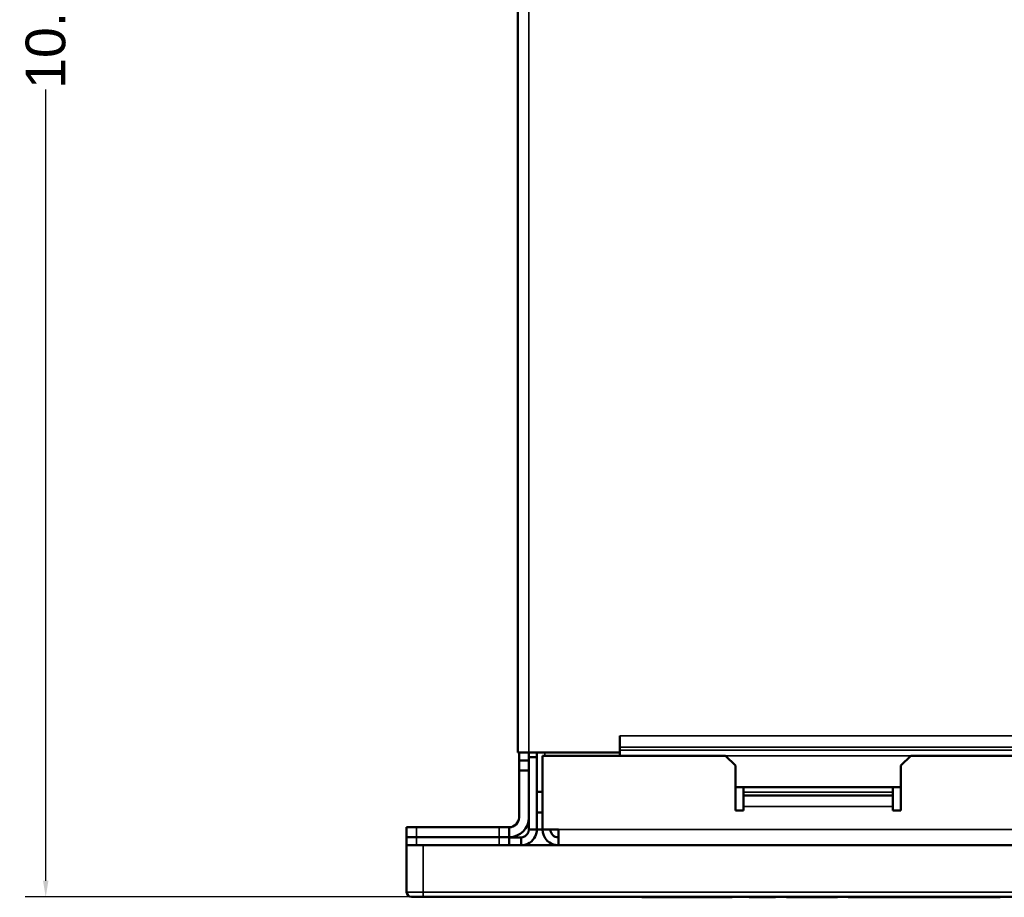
# Model space of a CAD drawing. Header units: inches. Extents: x 1.8 to 36.9, y 5.5 to 26.1.
# Tile 13 of 38: x 14.1 to 20, y 15.5 to 20.8. Entities that reach past the tile are written whole.
import ezdxf

# ---------------------------------------------------------------- set-up
doc = ezdxf.new("R2010")
doc.units = ezdxf.units.IN
doc.header["$MEASUREMENT"] = 0
for name, color, linetype, lineweight in [('Dimension (ANSI)', 7, 'Continuous', 25), ('Visible (ANSI)', 7, 'Continuous', 50), ('Visible Narrow (ANSI)', 7, 'Continuous', 35)]:
    doc.layers.add(name, color=color, linetype=linetype, lineweight=lineweight)
doc.styles.add('Ross DEFAULT-ANSI', font='arial.ttf')
doc.dimstyles.new('Ross Fabrication Imperial-ANSI', dxfattribs={"dimtxt": 0.24, "dimasz": 0.098425, "dimexe": 0.125, "dimexo": 0.0625, "dimgap": 0.031496, "dimtad": 0, "dimtih": 1, "dimtoh": 1, "dimrnd": 1e-08, "dimzin": 0, "dimdsep": 46, "dimtxsty": 'Ross DEFAULT-ANSI', "dimcen": 0.09, "dimdle": 0.393701, "dimclrd": 179, "dimclre": 179, "dimclrt": 179, "dimadec": 0, "dimazin": 0, "dimtfac": 1, "dimtofl": 0, "dimtmove": 0, "dimatfit": 3, "dimfxl": 1, "dimtolj": 1, "dimtzin": 4, "dimlwd": 25, "dimlwe": 25, "dimarcsym": 0})

# ---------------------------------------------------------------- blocks, each defined once
blk = doc.blocks.new('*D5')
at = {"layer": 'Defpoints', "color": 0, "linetype": 'Continuous'}
for p in [(14.2365, 26.1107), (17.3818, 26.1107), (16.5199, 15.495)]:
    blk.add_point(p, dxfattribs=at)
at = {"layer": 'Dimension (ANSI)', "color": 179, "linetype": 'Continuous', "lineweight": 25}
for p, q in [((17.3193, 26.1107), (14.1115, 26.1107)), ((14.2365, 26.0123), (14.2365, 21.2268)), ((14.2365, 15.5935), (14.2365, 20.379)), ((16.4574, 15.495), (14.1115, 15.495))]:
    blk.add_line(p, q, dxfattribs=at)
at = {"layer": 'Dimension (ANSI)', "color": 179, "linetype": 'Continuous'}
for points in [[(14.22, 26.0123), (14.2529, 26.0123), (14.2365, 26.1107)], [(14.22, 15.5935), (14.2529, 15.5935), (14.2365, 15.495)]]:
    blk.add_solid(points, dxfattribs=at)
at = {"layer": 'Dimension (ANSI)', "color": 179, "linetype": 'Continuous', "lineweight": 25, "insert": (14.2365, 20.8029), "char_height": 0.24, "attachment_point": 5, "rotation": 90, "style": 'Ross DEFAULT-ANSI'}
blk.add_mtext('\\A1;10.62', dxfattribs=at)

msp = doc.modelspace()

# ---------------------------------------------------------------- linework, layer by layer
at = {"layer": 'Visible (ANSI)'}
for p, q in [((17.0919, 16.3695), (17.0919, 25.6925)), ((17.7097, 16.4694), (17.7099, 16.4694)), ((17.7097, 16.3695), (17.7097, 16.4694)), ((17.7099, 16.4694), (17.7099, 16.4692)), ((17.7099, 16.4692), (17.7099, 16.4013)), ((17.7099, 16.3835), (17.7099, 16.4013)), ((17.7099, 16.3495), (17.7099, 16.3835)), ((17.0919, 16.3695), (17.1599, 16.3695)), ((17.0999, 16.3205), (17.0999, 16.3695)), ((17.1599, 16.3415), (17.1599, 16.3695)), ((17.7097, 16.3695), (17.1599, 16.3695)), ((17.1599, 16.3415), (17.1599, 15.9035)), ((17.2079, 16.3415), (17.1599, 16.3415)), ((17.2079, 16.3695), (17.2079, 16.3415)), ((17.2079, 16.3415), (17.2079, 15.9035)), ((17.2419, 16.3495), (18.3499, 16.3495)), ((17.2419, 15.9035), (17.2419, 16.3495)), ((18.3499, 16.3495), (18.4099, 16.2895)), ((19.4099, 16.2895), (19.4699, 16.3495)), ((19.4699, 16.3495), (25.3499, 16.3495)), ((17.0999, 16.3205), (17.0999, 16.2605)), ((17.1599, 16.3205), (17.0999, 16.3205)), ((18.4099, 16.0175), (18.4099, 16.2895)), ((19.4099, 16.2895), (19.4099, 16.0175)), ((17.0999, 16.2605), (17.1599, 16.2605)), ((17.0999, 15.9765), (17.0999, 16.2605)), ((19.4099, 16.1595), (18.4099, 16.1595)), ((18.4579, 16.1595), (18.4579, 16.1295)), ((19.3619, 16.1595), (19.3619, 16.1295)), ((17.2079, 16.1318), (17.2419, 16.1318)), ((18.4579, 16.1295), (18.4579, 16.1095)), ((18.4579, 16.1095), (19.3619, 16.1095)), ((18.4579, 16.1095), (18.4579, 16.0415)), ((19.3619, 16.1295), (19.3619, 16.1095)), ((19.3619, 16.0415), (19.3619, 16.1095)), ((18.4579, 16.0415), (18.4579, 16.0175)), ((19.3619, 16.0175), (19.3619, 16.0415)), ((17.2079, 16.0068), (17.2419, 16.0068)), ((18.4579, 16.0175), (18.4099, 16.0175)), ((19.4099, 16.0175), (19.3619, 16.0175)), ((16.4199, 15.9165), (16.4799, 15.9165)), ((16.4199, 15.9165), (16.4199, 15.8565)), ((16.4799, 15.9165), (16.9799, 15.9165)), ((16.9799, 15.9165), (17.0399, 15.9165)), ((17.0399, 15.8565), (17.0399, 15.9165)), ((17.1587, 15.9443), (17.1555, 15.9443)), ((17.1587, 15.9443), (17.1587, 15.9594)), ((17.1599, 15.9464), (17.1587, 15.9443)), ((16.4199, 15.8565), (16.4799, 15.8565)), ((16.4199, 15.8565), (16.4199, 15.8075)), ((16.4799, 15.8565), (16.4199, 15.8565)), ((16.9799, 15.8565), (16.4799, 15.8565)), ((16.4799, 15.8565), (16.9799, 15.8565)), ((16.9799, 15.8565), (17.0399, 15.8565)), ((17.0399, 15.8565), (16.9799, 15.8565)), ((17.0399, 15.8075), (17.0399, 15.8565)), ((17.1119, 15.8555), (17.0399, 15.8555)), ((17.1119, 15.8555), (17.1119, 15.8075)), ((17.1599, 15.9035), (17.2079, 15.9035)), ((17.2419, 15.9035), (17.2079, 15.9035)), ((17.2419, 15.9035), (17.3379, 15.9035)), ((17.3379, 15.8075), (17.3379, 15.9035)), ((16.4329, 15.8075), (16.4199, 15.8075)), ((16.4199, 15.8075), (16.4199, 15.525)), ((16.4329, 15.8075), (16.5199, 15.8075)), ((16.5199, 15.8075), (35.2999, 15.8075)), ((16.5199, 15.495), (16.4499, 15.495)), ((16.5199, 15.495), (35.2999, 15.495)), ((17.8423, 15.495), (17.8423, 15.493)), ((17.8426, 15.493), (17.8423, 15.493)), ((17.8426, 15.495), (17.8426, 15.493)), ((18.018, 15.493), (17.8426, 15.493)), ((18.018, 15.495), (18.018, 15.493)), ((18.018, 15.495), (18.018, 15.493)), ((18.018, 15.495), (18.018, 15.493)), ((18.018, 15.493), (18.018, 15.493)), ((18.018, 15.493), (18.018, 15.493)), ((18.0181, 15.493), (18.018, 15.493)), ((18.0181, 15.495), (18.0181, 15.493)), ((18.0184, 15.493), (18.0181, 15.493)), ((18.0184, 15.495), (18.0184, 15.493)), ((18.0189, 15.493), (18.0184, 15.493)), ((18.0189, 15.495), (18.0189, 15.493)), ((18.0195, 15.493), (18.0189, 15.493)), ((18.0195, 15.495), (18.0195, 15.493)), ((18.0202, 15.493), (18.0195, 15.493)), ((18.0202, 15.495), (18.0202, 15.493)), ((18.0212, 15.493), (18.0202, 15.493)), ((18.0212, 15.495), (18.0212, 15.493)), ((18.0223, 15.493), (18.0212, 15.493)), ((18.0223, 15.495), (18.0223, 15.493)), ((18.0236, 15.493), (18.0223, 15.493)), ((18.0236, 15.495), (18.0236, 15.493)), ((18.025, 15.493), (18.0236, 15.493)), ((18.025, 15.495), (18.025, 15.493)), ((18.0266, 15.493), (18.025, 15.493)), ((18.0266, 15.495), (18.0266, 15.493)), ((18.0284, 15.493), (18.0266, 15.493)), ((18.0284, 15.495), (18.0284, 15.493)), ((18.0303, 15.493), (18.0284, 15.493)), ((18.0303, 15.495), (18.0303, 15.493)), ((18.0324, 15.493), (18.0303, 15.493)), ((18.0324, 15.495), (18.0324, 15.493)), ((18.0347, 15.493), (18.0324, 15.493)), ((18.0347, 15.495), (18.0347, 15.493)), ((18.0371, 15.493), (18.0347, 15.493)), ((18.0371, 15.495), (18.0371, 15.493)), ((18.0397, 15.493), (18.0371, 15.493)), ((18.0397, 15.495), (18.0397, 15.493)), ((18.0425, 15.493), (18.0397, 15.493)), ((18.0425, 15.495), (18.0425, 15.493)), ((18.0454, 15.493), (18.0425, 15.493)), ((18.0454, 15.495), (18.0454, 15.493)), ((18.0485, 15.493), (18.0454, 15.493)), ((18.0485, 15.495), (18.0485, 15.493)), ((18.0517, 15.493), (18.0485, 15.493)), ((18.0517, 15.495), (18.0517, 15.493)), ((18.055, 15.493), (18.0517, 15.493)), ((18.055, 15.495), (18.055, 15.493)), ((18.0585, 15.493), (18.055, 15.493)), ((18.0585, 15.495), (18.0585, 15.493)), ((18.062, 15.493), (18.0585, 15.493)), ((18.062, 15.495), (18.062, 15.493)), ((18.0658, 15.493), (18.062, 15.493)), ((18.0658, 15.495), (18.0658, 15.493)), ((18.0696, 15.493), (18.0658, 15.493)), ((18.0696, 15.495), (18.0696, 15.493)), ((18.0736, 15.493), (18.0696, 15.493)), ((18.0736, 15.495), (18.0736, 15.493)), ((18.0777, 15.493), (18.0736, 15.493)), ((18.0777, 15.495), (18.0777, 15.493)), ((18.0819, 15.493), (18.0777, 15.493)), ((18.0819, 15.495), (18.0819, 15.493)), ((18.0862, 15.493), (18.0819, 15.493)), ((18.0862, 15.495), (18.0862, 15.493)), ((18.0907, 15.493), (18.0862, 15.493)), ((18.0907, 15.495), (18.0907, 15.493)), ((18.0953, 15.493), (18.0907, 15.493)), ((18.0953, 15.495), (18.0953, 15.493)), ((18.1001, 15.493), (18.0953, 15.493)), ((18.1001, 15.495), (18.1001, 15.493)), ((18.1049, 15.493), (18.1001, 15.493)), ((18.1049, 15.495), (18.1049, 15.493)), ((18.1099, 15.493), (18.1049, 15.493)), ((18.1099, 15.495), (18.1099, 15.493)), ((18.115, 15.493), (18.1099, 15.493)), ((18.115, 15.495), (18.115, 15.493)), ((18.1202, 15.493), (18.115, 15.493)), ((18.1202, 15.495), (18.1202, 15.493)), ((18.1251, 15.493), (18.1202, 15.493)), ((18.1251, 15.495), (18.1251, 15.493)), ((18.13, 15.493), (18.1251, 15.493)), ((18.13, 15.495), (18.13, 15.493)), ((18.1347, 15.493), (18.13, 15.493)), ((18.1347, 15.495), (18.1347, 15.493)), ((18.1393, 15.493), (18.1347, 15.493)), ((18.1393, 15.495), (18.1393, 15.493)), ((18.1438, 15.493), (18.1393, 15.493)), ((18.1438, 15.495), (18.1438, 15.493)), ((18.1482, 15.493), (18.1438, 15.493)), ((18.1482, 15.495), (18.1482, 15.493)), ((18.1524, 15.493), (18.1482, 15.493)), ((18.1524, 15.495), (18.1524, 15.493)), ((18.1565, 15.493), (18.1524, 15.493)), ((18.1565, 15.495), (18.1565, 15.493)), ((18.1604, 15.493), (18.1565, 15.493)), ((18.1604, 15.495), (18.1604, 15.493)), ((18.1643, 15.493), (18.1604, 15.493)), ((18.1643, 15.495), (18.1643, 15.493)), ((18.168, 15.493), (18.1643, 15.493)), ((18.168, 15.495), (18.168, 15.493)), ((18.1716, 15.493), (18.168, 15.493)), ((18.1716, 15.495), (18.1716, 15.493)), ((18.1751, 15.493), (18.1716, 15.493)), ((18.1751, 15.495), (18.1751, 15.493)), ((18.1784, 15.493), (18.1751, 15.493)), ((18.1784, 15.495), (18.1784, 15.493)), ((18.1816, 15.493), (18.1784, 15.493)), ((18.1816, 15.495), (18.1816, 15.493)), ((18.1847, 15.493), (18.1816, 15.493)), ((18.1847, 15.495), (18.1847, 15.493)), ((18.1877, 15.493), (18.1847, 15.493)), ((18.1877, 15.495), (18.1877, 15.493)), ((18.1905, 15.493), (18.1877, 15.493)), ((18.1905, 15.495), (18.1905, 15.493)), ((18.1931, 15.493), (18.1905, 15.493)), ((18.1931, 15.495), (18.1931, 15.493)), ((18.1956, 15.493), (18.1931, 15.493)), ((18.1956, 15.495), (18.1956, 15.493)), ((18.1979, 15.493), (18.1956, 15.493)), ((18.1979, 15.495), (18.1979, 15.493)), ((18.2, 15.493), (18.1979, 15.493)), ((18.2, 15.495), (18.2, 15.493)), ((18.202, 15.493), (18.2, 15.493)), ((18.202, 15.495), (18.202, 15.493)), ((18.2038, 15.493), (18.202, 15.493)), ((18.2038, 15.495), (18.2038, 15.493)), ((18.2055, 15.493), (18.2038, 15.493)), ((18.2055, 15.495), (18.2055, 15.493)), ((18.2069, 15.493), (18.2055, 15.493)), ((18.2069, 15.495), (18.2069, 15.493)), ((18.2082, 15.493), (18.2069, 15.493)), ((18.2082, 15.495), (18.2082, 15.493)), ((18.2094, 15.493), (18.2082, 15.493)), ((18.2094, 15.495), (18.2094, 15.493)), ((18.2104, 15.493), (18.2094, 15.493)), ((18.2104, 15.495), (18.2104, 15.493)), ((18.2112, 15.493), (18.2104, 15.493)), ((18.2112, 15.495), (18.2112, 15.493)), ((18.2118, 15.493), (18.2112, 15.493)), ((18.2118, 15.495), (18.2118, 15.493)), ((18.2123, 15.493), (18.2118, 15.493)), ((18.2123, 15.495), (18.2123, 15.493)), ((18.2126, 15.493), (18.2123, 15.493)), ((18.2126, 15.495), (18.2126, 15.493)), ((18.2127, 15.493), (18.2126, 15.493)), ((18.2127, 15.495), (18.2127, 15.493)), ((18.2128, 15.493), (18.2127, 15.493)), ((18.2128, 15.495), (18.2128, 15.493)), ((18.3878, 15.493), (18.2128, 15.493)), ((18.3878, 15.495), (18.3878, 15.493)), ((18.3884, 15.493), (18.3878, 15.493)), ((18.3884, 15.495), (18.3884, 15.493)), ((18.4927, 15.495), (18.4927, 15.493)), ((18.6512, 15.493), (18.4927, 15.493)), ((18.6512, 15.495), (18.6512, 15.493)), ((18.7173, 15.495), (18.7173, 15.493)), ((18.7178, 15.493), (18.7173, 15.493)), ((18.7178, 15.495), (18.7178, 15.493)), ((18.7754, 15.493), (18.7178, 15.493)), ((18.7754, 15.495), (18.7754, 15.493)), ((18.7756, 15.493), (18.7754, 15.493)), ((18.7756, 15.495), (18.7756, 15.493)), ((18.7762, 15.493), (18.7756, 15.493)), ((18.7762, 15.495), (18.7762, 15.493)), ((18.9342, 15.493), (18.7762, 15.493)), ((18.9342, 15.495), (18.9342, 15.493)), ((18.9343, 15.493), (18.9342, 15.493)), ((18.9343, 15.495), (18.9343, 15.493)), ((19.0212, 15.493), (18.9343, 15.493)), ((19.0212, 15.495), (19.0212, 15.493)), ((19.0213, 15.493), (19.0212, 15.493)), ((19.0213, 15.495), (19.0213, 15.493)), ((19.0271, 15.493), (19.0213, 15.493)), ((19.0271, 15.495), (19.0271, 15.493)), ((19.0902, 15.495), (19.0902, 15.493)), ((19.238, 15.493), (19.0902, 15.493)), ((19.238, 15.495), (19.238, 15.493)), ((19.2382, 15.493), (19.238, 15.493)), ((19.2382, 15.495), (19.2382, 15.493)), ((19.2387, 15.493), (19.2382, 15.493)), ((19.2387, 15.495), (19.2387, 15.493)), ((19.2411, 15.493), (19.2387, 15.493)), ((19.2436, 15.493), (19.2411, 15.493)), ((19.2436, 15.495), (19.2436, 15.493)), ((19.2461, 15.493), (19.2436, 15.493)), ((19.2461, 15.495), (19.2461, 15.493)), ((19.2485, 15.493), (19.2461, 15.493)), ((19.2485, 15.495), (19.2485, 15.493)), ((19.251, 15.493), (19.2485, 15.493)), ((19.251, 15.495), (19.251, 15.493)), ((19.2536, 15.493), (19.251, 15.493)), ((19.2536, 15.495), (19.2536, 15.493)), ((19.2561, 15.493), (19.2536, 15.493)), ((19.2561, 15.495), (19.2561, 15.493)), ((19.2586, 15.493), (19.2561, 15.493)), ((19.2586, 15.495), (19.2586, 15.493)), ((19.2611, 15.493), (19.2586, 15.493)), ((19.2611, 15.495), (19.2611, 15.493)), ((19.2637, 15.493), (19.2611, 15.493)), ((19.2637, 15.495), (19.2637, 15.493)), ((19.2662, 15.493), (19.2637, 15.493)), ((19.2662, 15.495), (19.2662, 15.493)), ((19.2688, 15.493), (19.2662, 15.493)), ((19.2688, 15.495), (19.2688, 15.493)), ((19.2713, 15.493), (19.2688, 15.493)), ((19.2713, 15.495), (19.2713, 15.493)), ((19.2739, 15.493), (19.2713, 15.493)), ((19.2739, 15.495), (19.2739, 15.493)), ((19.2765, 15.493), (19.2739, 15.493)), ((19.2765, 15.495), (19.2765, 15.493)), ((19.2791, 15.493), (19.2765, 15.493)), ((19.2791, 15.495), (19.2791, 15.493)), ((19.2817, 15.493), (19.2791, 15.493)), ((19.2817, 15.495), (19.2817, 15.493)), ((19.2843, 15.493), (19.2817, 15.493)), ((19.2843, 15.495), (19.2843, 15.493)), ((19.287, 15.493), (19.2843, 15.493)), ((19.287, 15.495), (19.287, 15.493)), ((19.2898, 15.493), (19.287, 15.493)), ((19.2898, 15.495), (19.2898, 15.493)), ((19.2926, 15.493), (19.2898, 15.493)), ((19.2926, 15.495), (19.2926, 15.493)), ((19.2956, 15.493), (19.2926, 15.493)), ((19.2956, 15.495), (19.2956, 15.493)), ((19.2985, 15.493), (19.2956, 15.493)), ((19.2985, 15.495), (19.2985, 15.493)), ((19.3016, 15.493), (19.2985, 15.493)), ((19.3016, 15.495), (19.3016, 15.493)), ((19.3047, 15.493), (19.3016, 15.493)), ((19.3047, 15.495), (19.3047, 15.493)), ((19.3079, 15.493), (19.3047, 15.493)), ((19.3079, 15.495), (19.3079, 15.493)), ((19.3112, 15.493), (19.3079, 15.493)), ((19.3112, 15.495), (19.3112, 15.493)), ((19.3145, 15.493), (19.3112, 15.493)), ((19.3145, 15.495), (19.3145, 15.493)), ((19.3179, 15.493), (19.3145, 15.493)), ((19.3179, 15.495), (19.3179, 15.493)), ((19.3214, 15.493), (19.3179, 15.493)), ((19.3214, 15.495), (19.3214, 15.493)), ((19.3249, 15.493), (19.3214, 15.493)), ((19.3249, 15.495), (19.3249, 15.493)), ((19.3285, 15.493), (19.3249, 15.493)), ((19.3285, 15.495), (19.3285, 15.493)), ((19.3322, 15.493), (19.3285, 15.493)), ((19.3322, 15.495), (19.3322, 15.493)), ((19.336, 15.493), (19.3322, 15.493)), ((19.336, 15.495), (19.336, 15.493)), ((19.3399, 15.493), (19.336, 15.493)), ((19.3399, 15.495), (19.3399, 15.493)), ((19.3439, 15.493), (19.3399, 15.493)), ((19.3439, 15.495), (19.3439, 15.493)), ((19.348, 15.493), (19.3439, 15.493)), ((19.348, 15.495), (19.348, 15.493)), ((19.3522, 15.493), (19.348, 15.493)), ((19.3522, 15.495), (19.3522, 15.493)), ((19.3563, 15.493), (19.3522, 15.493)), ((19.3563, 15.495), (19.3563, 15.493)), ((19.3606, 15.493), (19.3563, 15.493)), ((19.3606, 15.495), (19.3606, 15.493)), ((19.3648, 15.493), (19.3606, 15.493)), ((19.3648, 15.495), (19.3648, 15.493)), ((19.3692, 15.493), (19.3648, 15.493)), ((19.3692, 15.495), (19.3692, 15.493)), ((19.3735, 15.493), (19.3692, 15.493)), ((19.3735, 15.495), (19.3735, 15.493)), ((19.3779, 15.493), (19.3735, 15.493)), ((19.3779, 15.495), (19.3779, 15.493)), ((19.3824, 15.493), (19.3779, 15.493)), ((19.3824, 15.495), (19.3824, 15.493)), ((19.3868, 15.493), (19.3824, 15.493)), ((19.3868, 15.495), (19.3868, 15.493)), ((19.3914, 15.493), (19.3868, 15.493)), ((19.3914, 15.495), (19.3914, 15.493)), ((19.396, 15.493), (19.3914, 15.493)), ((19.396, 15.495), (19.396, 15.493)), ((19.4006, 15.493), (19.396, 15.493)), ((19.4006, 15.495), (19.4006, 15.493)), ((19.4052, 15.493), (19.4006, 15.493)), ((19.4052, 15.495), (19.4052, 15.493)), ((19.4099, 15.493), (19.4052, 15.493)), ((19.4099, 15.495), (19.4099, 15.493)), ((19.4147, 15.493), (19.4099, 15.493)), ((19.4147, 15.495), (19.4147, 15.493)), ((19.4147, 15.495), (19.4147, 15.493)), ((19.4147, 15.493), (19.4147, 15.493)), ((19.5513, 15.493), (19.4147, 15.493)), ((19.5513, 15.495), (19.5513, 15.493)), ((19.7434, 15.493), (19.5513, 15.493)), ((19.7434, 15.495), (19.7434, 15.493)), ((20.0098, 15.493), (19.7434, 15.493)), ((20.0098, 15.495), (20.0098, 15.493))]:
    msp.add_line(p, q, dxfattribs=at)
for centre, radius, start, end in [((17.0399, 15.9765), 0.06, 270, 0), ((17.0399, 15.9765), 0.12, 270, 0), ((17.3379, 15.9035), 0.096, 180, 270), ((17.3379, 15.9035), 0.048, 180, 270), ((16.4499, 15.525), 0.03, 180, 270)]:
    msp.add_arc(centre, radius, start, end, dxfattribs=at)
for points, knots in [([(17.1599, 15.9035), (17.1599, 15.8822), (17.144, 15.8619), (17.1232, 15.8568), (17.1195, 15.8559), (17.1157, 15.8555), (17.1119, 15.8555)], [0, 0, 0, 0, 1.332546, 1.332546, 1.332546, 1.570796, 1.570796, 1.570796, 1.570796]), ([(17.1153, 15.8075), (17.1499, 15.8089), (17.1832, 15.8304), (17.1983, 15.8617), (17.2046, 15.8747), (17.2079, 15.8891), (17.2079, 15.9035)], [0.035024, 0.035024, 0.035024, 0.035024, 1.120534, 1.120534, 1.120534, 1.570796, 1.570796, 1.570796, 1.570796])]:
    msp.add_open_spline(points, degree=3, knots=knots, dxfattribs=at)
at = {"layer": 'Visible Narrow (ANSI)'}
for p, q in [((17.1599, 25.6925), (17.1599, 16.3695)), ((17.7099, 16.4692), (34.1099, 16.4692)), ((34.1099, 16.4013), (17.7099, 16.4013)), ((34.1099, 16.3835), (17.7099, 16.3835)), ((17.2559, 16.3695), (17.2559, 16.3495)), ((18.3499, 16.3495), (19.4699, 16.3495)), ((18.4579, 16.1295), (19.3619, 16.1295)), ((19.3619, 16.0415), (18.4579, 16.0415)), ((16.4799, 15.8565), (16.4799, 15.9165)), ((16.9799, 15.9165), (16.9799, 15.8565)), ((16.4799, 15.8075), (16.4799, 15.8565)), ((16.9799, 15.8565), (16.9799, 15.8075)), ((17.3379, 15.9035), (34.482, 15.9035)), ((16.5199, 15.525), (16.5199, 15.8075)), ((16.4199, 15.525), (16.5199, 15.525)), ((16.5199, 15.525), (16.5199, 15.495)), ((35.2999, 15.525), (16.5199, 15.525)), ((19.2411, 15.495), (19.2411, 15.493))]:
    msp.add_line(p, q, dxfattribs=at)

# ---------------------------------------------------------------- dimensions: what is measured, and where the dimension line sits
at = {"layer": 'Dimension (ANSI)', "color": 179, "linetype": 'Continuous', "lineweight": 25}
dim = msp.add_linear_dim(base=(14.2365, 26.1107), p1=(16.5199, 15.495), p2=(17.3818, 26.1107), angle=270, dimstyle='Ross Fabrication Imperial-ANSI', override={"dimgap": 0.031496, "dimtih": 0, "dimtoh": 0, "dimdec": 2, "dimtol": 0, "dimlim": 0, "dimtp": 0, "dimtm": 0, "dimtdec": 2, "dimatfit": 1}, dxfattribs=at)
dim.commit()
dim.dimension.update_dxf_attribs({"geometry": '*D5', "text_midpoint": (14.2365, 20.8029), "dimtype": 160})

doc.saveas('drawing.dxf')
